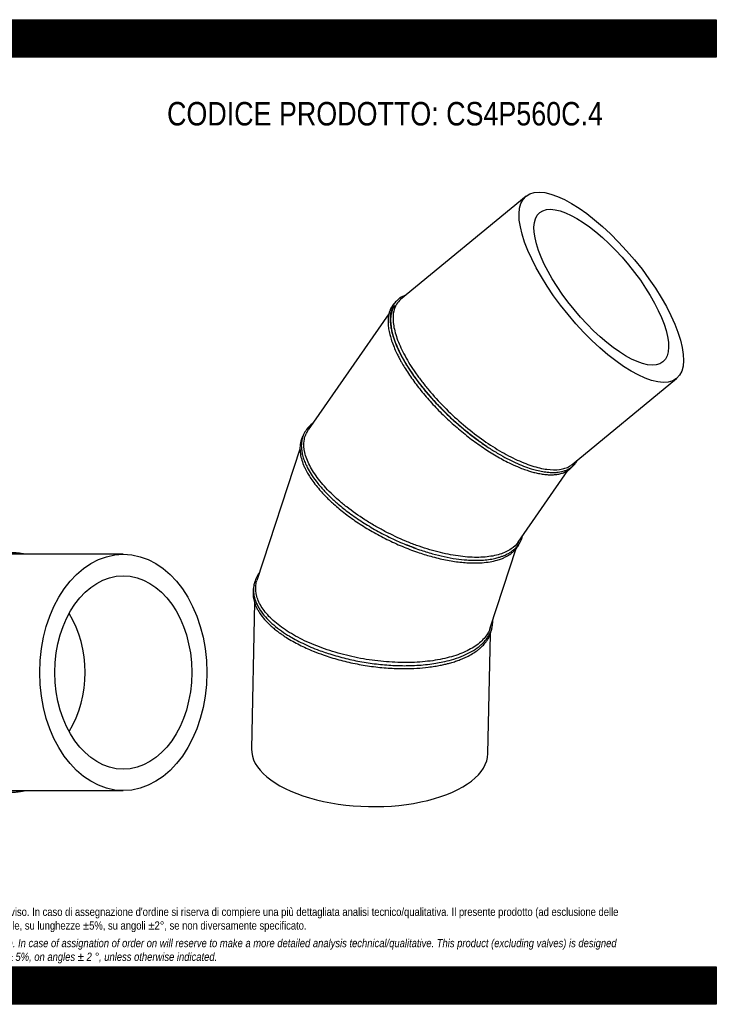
# Model space of a CAD drawing. Header units: millimetres. Extents: x 0 to 3300, y 0 to 2333.
# Tile 3 of 3: x 1650 to 3300, y 0 to 2333. Entities that reach past the tile are written whole.
import ezdxf

# ---------------------------------------------------------------- set-up
doc = ezdxf.new("R2010")
doc.units = ezdxf.units.MM
doc.header["$LTSCALE"] = 11.111111
doc.layers.add('Default', color=7, linetype='Continuous')
doc.layers.add('TUBO_X_GOMITO_45', color=7, linetype='Continuous')

# ---------------------------------------------------------------- blocks, each defined once
blk = doc.blocks.new('SE1')
at = {"layer": 'TUBO_X_GOMITO_45', "color": 7, "linetype": 'Continuous'}
for p, q in [((2849.4, 1915.3), (2552.2, 1670)), ((2524.5, 1636.6), (2333.5, 1361)), ((2958.8, 1279.5), (3205.9, 1483.3)), ((2732.6, 1339.1), (2732.6, 1339.1)), ((2313.9, 1315.5), (2212, 1004.4)), ((2830.8, 1095.4), (2948.3, 1264.9)), ((2560.9, 1091.4), (2560.9, 1091.4)), ((2764.4, 891.9), (2826.1, 1080.2)), ((2206.2, 952.7), (2199.1, 605.4)), ((2759, 594), (2764.8, 877.1)), ((2468.9, 810.6), (2468.9, 810.7))]:
    blk.add_line(p, q, dxfattribs=at)
for major_axis in [(178.2, -216), (-145.9, 176.8)]:
    blk.add_ellipse((3027.6, 1699.3), major_axis=major_axis, ratio=0.364105, dxfattribs=at)
for centre, major_axis, ratio, start_param, end_param in [((2749.7, 1470), (207.8, -191), 0.397048, 3.196446, 4.984915), ((2479, 599.7), (-279.9, 5.7), 0.46865, 0, 3.141593)]:
    blk.add_ellipse(centre, major_axis=major_axis, ratio=ratio, start_param=start_param, end_param=end_param, dxfattribs=at)
for points, knots in [([(2565, 1680.5), (2564, 1680.2), (2561, 1679.2), (2556.4, 1677.1), (2551.9, 1674.5), (2548.4, 1672.1), (2545.3, 1669.5), (2542.1, 1666.4), (2539, 1662.8), (2536.3, 1658.9), (2533.8, 1654.5), (2531.6, 1649.2), (2529.8, 1643.5), (2528.5, 1637.7), (2527.5, 1629.9), (2527.3, 1619.3), (2528.5, 1607.1), (2530.9, 1595.1), (2533.9, 1584), (2537.3, 1573.7), (2541, 1564.1), (2545, 1554.6), (2550.1, 1544), (2558.8, 1527.3), (2572.6, 1504.2), (2593, 1475.2), (2616.4, 1446.1), (2642.4, 1417.5), (2670.4, 1389.9), (2699.9, 1363.9), (2730.3, 1339.9), (2758.6, 1320.2), (2783.3, 1304.9), (2804.3, 1293.3), (2824.2, 1283.5), (2843.3, 1275.4), (2860.1, 1269.6), (2875.2, 1265.3), (2889.2, 1262.3), (2903.3, 1260.5), (2915.5, 1260.1), (2925.3, 1260.9), (2933.2, 1262.2), (2940.1, 1264), (2946.6, 1266.5), (2952, 1269.4), (2955.7, 1271.8), (2958.5, 1274), (2961.3, 1276.5), (2965.2, 1280.6), (2967.4, 1283.7), (2968.8, 1285.9)], [0.4531382, 0.4531382, 0.4531382, 0.4531382, 0.4569407, 0.4644182, 0.4719215, 0.4765759, 0.4810428, 0.4873327, 0.4943692, 0.4996235, 0.5059384, 0.5139175, 0.5213449, 0.5276584, 0.5350306, 0.5483632, 0.5616873, 0.5717839, 0.5825148, 0.5918069, 0.5987473, 0.6068927, 0.6153233, 0.6247124, 0.6467814, 0.6688417, 0.6908955, 0.7129465, 0.7349958, 0.7570453, 0.7790963, 0.8011505, 0.8176031, 0.8323155, 0.847032, 0.8620627, 0.8764082, 0.8869247, 0.8998689, 0.9129819, 0.9260425, 0.9361075, 0.9444407, 0.9525641, 0.9614965, 0.9698012, 0.9755665, 0.9785679, 0.983489, 0.990746, 1, 1, 1, 1]), ([(2539.6, 1663.4), (2539.1, 1662.9), (2537.4, 1661.3), (2534.4, 1658), (2530.9, 1653), (2527.8, 1647), (2525.6, 1641), (2524, 1634.8), (2522.9, 1628), (2522.4, 1619.8), (2522.6, 1611.6), (2523.3, 1604.3), (2524.4, 1597.3), (2526, 1589.5), (2528.9, 1578.3), (2531.6, 1570.5), (2533.6, 1565.2)], [0.8894189, 0.8894189, 0.8894189, 0.8894189, 0.8922856, 0.8985889, 0.9070311, 0.9160118, 0.9244158, 0.930862, 0.9388647, 0.9486148, 0.9578586, 0.9646537, 0.9707663, 0.9776687, 0.9874978, 1, 1, 1, 1]), ([(2552.2, 1670), (2548.5, 1666.9), (2545.3, 1663.3), (2538.7, 1652.8), (2536.2, 1645.3), (2534.4, 1632.4), (2534.2, 1627.8), (2534.5, 1618.2), (2535, 1613.2), (2537.6, 1597.4), (2540.8, 1586), (2547.5, 1568), (2550.1, 1561.9), (2556, 1549.3), (2559.2, 1542.9), (2569.9, 1523.4), (2578.2, 1509.9), (2592.4, 1489.6), (2597.3, 1482.8), (2607.8, 1469.2), (2613.3, 1462.4), (2630.3, 1442.1), (2642.5, 1428.7), (2668.3, 1402.7), (2681.8, 1390), (2709.5, 1366), (2723.8, 1354.6), (2752.6, 1333.5), (2767, 1323.8), (2788.5, 1310.8), (2795.6, 1306.7), (2809.7, 1299), (2816.7, 1295.5), (2837.3, 1285.7), (2850.6, 1280.3), (2869.5, 1274.2), (2875.7, 1272.5), (2887.5, 1269.7), (2893.3, 1268.6), (2909.8, 1266.4), (2919.9, 1266.3), (2933.4, 1268.1), (2937.6, 1269), (2945.5, 1271.5), (2949.1, 1273.1), (2954.7, 1276.4), (2956.8, 1277.9), (2958.8, 1279.5)], [0.4482613, 0.4482613, 0.4482613, 0.4482613, 0.46875, 0.46875, 0.5, 0.5, 0.515625, 0.515625, 0.53125, 0.53125, 0.5625, 0.5625, 0.578125, 0.578125, 0.59375, 0.59375, 0.625, 0.625, 0.640625, 0.640625, 0.65625, 0.65625, 0.6875, 0.6875, 0.71875, 0.71875, 0.75, 0.75, 0.78125, 0.78125, 0.796875, 0.796875, 0.8125, 0.8125, 0.84375, 0.84375, 0.859375, 0.859375, 0.875, 0.875, 0.90625, 0.90625, 0.921875, 0.921875, 0.9375, 0.9375, 0.9482638, 0.9482638, 0.9482638, 0.9482638]), ([(2534, 1649.1), (2531.7, 1643.9), (2530.1, 1638.2), (2528.7, 1627.6), (2528.4, 1623), (2528.7, 1613.4), (2529.2, 1608.4), (2531.8, 1592.6), (2535, 1581.2), (2541.8, 1563.2), (2544.4, 1557), (2550.2, 1544.4), (2553.5, 1538), (2564.1, 1518.5), (2572.5, 1505), (2586.7, 1484.7), (2591.6, 1477.9), (2602.1, 1464.3), (2607.6, 1457.5), (2624.6, 1437.2), (2636.9, 1423.8), (2656.2, 1404.2), (2662.8, 1397.8), (2676.3, 1385.2), (2683.1, 1379.1), (2704, 1361.1), (2718.2, 1349.7), (2732.6, 1339.1)], [0.4540411, 0.4540411, 0.4540411, 0.4540411, 0.5, 0.5, 0.53125, 0.53125, 0.5625, 0.5625, 0.625, 0.625, 0.65625, 0.65625, 0.6875, 0.6875, 0.75, 0.75, 0.78125, 0.78125, 0.8125, 0.8125, 0.875, 0.875, 0.90625, 0.90625, 0.9375, 0.9375, 1, 1, 1, 1]), ([(2533.6, 1565.2), (2535.7, 1559.7), (2538.9, 1551.7), (2544.9, 1539.1), (2549.7, 1529.8), (2555, 1520.2), (2564.5, 1504), (2580.3, 1480.3), (2602.9, 1450.8), (2628.4, 1421.6), (2656.2, 1393.2), (2685.6, 1366.3), (2716.3, 1341.4), (2747.5, 1318.8), (2778.7, 1299.1), (2805.9, 1284.4), (2827, 1274.8), (2842.2, 1268.7), (2854.2, 1264.5), (2865.4, 1261.2), (2876.4, 1258.5), (2887.8, 1256.4), (2899.1, 1255.1), (2909.7, 1254.8), (2919.7, 1255.3), (2927.7, 1256.7), (2933.7, 1258.3), (2938.3, 1259.8), (2943.2, 1261.9), (2948.5, 1264.9), (2953.5, 1268.5), (2957.6, 1272.3), (2959.8, 1274.9), (2960.7, 1276)], [0, 0, 0, 0, 0.0125424, 0.0223877, 0.0292907, 0.035421, 0.0448745, 0.0672192, 0.0895645, 0.1119056, 0.1342447, 0.1565833, 0.1789229, 0.2012656, 0.2236126, 0.2459679, 0.2609877, 0.2712238, 0.2815011, 0.2899, 0.2987187, 0.309625, 0.3202465, 0.3305473, 0.3409395, 0.3519043, 0.357661, 0.3627082, 0.3694787, 0.3772924, 0.3856988, 0.3933535, 0.3990026, 0.3990026, 0.3990026, 0.3990026]), ([(2344.2, 1376.5), (2344, 1376.4), (2338.3, 1372.2), (2330, 1364), (2322.6, 1351.4), (2318.8, 1340.4), (2317, 1329.2), (2317, 1318.1), (2318.6, 1306.6), (2321.4, 1295.4), (2325.6, 1283.8), (2331.6, 1271), (2340.1, 1256.2), (2350.4, 1241.6), (2359.8, 1230), (2367, 1221.6), (2374.3, 1213.8), (2385.3, 1202.5), (2402.5, 1186.6), (2427.4, 1166.4), (2457.4, 1145.3), (2490.5, 1125), (2525.2, 1106.7), (2560.9, 1090.5), (2595.3, 1077.5), (2627, 1067.7), (2656, 1060.5), (2683.3, 1055.5), (2706.1, 1053), (2725, 1052.1), (2741.1, 1052.2), (2756.9, 1053.4), (2771, 1055.6), (2782.2, 1058.3), (2790.6, 1060.9), (2796.9, 1063.4), (2802.5, 1065.9), (2808.2, 1068.8), (2814.4, 1072.7), (2820.7, 1077.5), (2825.9, 1082.5), (2829.9, 1087.1), (2833.1, 1091.7), (2836, 1096.4), (2838.2, 1101.3), (2839.9, 1105.9), (2840.7, 1108.7), (2841.1, 1110.2)], [0.3456825, 0.3456825, 0.3456825, 0.3456825, 0.3464972, 0.3690354, 0.3851561, 0.398125, 0.4102375, 0.4238828, 0.4346938, 0.4464826, 0.4579484, 0.4689637, 0.4837848, 0.4998633, 0.5097596, 0.5162886, 0.5230636, 0.5315091, 0.5477876, 0.5679713, 0.5899887, 0.612002, 0.6340139, 0.656026, 0.6780405, 0.6968362, 0.7144944, 0.7327322, 0.7499561, 0.7608665, 0.7732109, 0.7860637, 0.7986472, 0.8092946, 0.8166795, 0.8234553, 0.8289815, 0.8349663, 0.8430886, 0.8523366, 0.861151, 0.867693, 0.8733445, 0.8808448, 0.8874739, 0.8924282, 0.8978631, 0.8978631, 0.8978631, 0.8978631]), ([(2830.8, 1095.4), (2826.5, 1089.2), (2820.9, 1083.7), (2810.3, 1076.4), (2806.2, 1074.1), (2797.1, 1069.8), (2792.3, 1068), (2776.7, 1063.2), (2765, 1061), (2739.4, 1058.9), (2725.6, 1058.9), (2696.2, 1061.1), (2680.7, 1063.3), (2648.6, 1069.7), (2632.1, 1074), (2607, 1081.8), (2598.6, 1084.6), (2581.7, 1090.7), (2573.3, 1094), (2548, 1104.5), (2531.2, 1112.3), (2506.8, 1125.1), (2498.8, 1129.5), (2482.9, 1138.7), (2475.2, 1143.4), (2452.4, 1158), (2438, 1168.2), (2417.9, 1184), (2411.4, 1189.4), (2399, 1200.2), (2393.1, 1205.7), (2376.3, 1222.2), (2366.4, 1233.3), (2353.7, 1249.9), (2349.8, 1255.4), (2342.7, 1266.2), (2339.6, 1271.6), (2331.4, 1287.6), (2327.5, 1297.9), (2323.1, 1317.5), (2322.6, 1326.8), (2324.3, 1339.7), (2325.3, 1343.8), (2328.1, 1351.6), (2329.9, 1355.4), (2332.6, 1359.6), (2333, 1360.3), (2333.5, 1361)], [0.0343523, 0.0343523, 0.0343523, 0.0343523, 0.0625, 0.0625, 0.078125, 0.078125, 0.09375, 0.09375, 0.125, 0.125, 0.15625, 0.15625, 0.1875, 0.1875, 0.21875, 0.21875, 0.234375, 0.234375, 0.25, 0.25, 0.28125, 0.28125, 0.296875, 0.296875, 0.3125, 0.3125, 0.34375, 0.34375, 0.359375, 0.359375, 0.375, 0.375, 0.40625, 0.40625, 0.421875, 0.421875, 0.4375, 0.4375, 0.46875, 0.46875, 0.5, 0.5, 0.515625, 0.515625, 0.53125, 0.53125, 0.5343532, 0.5343532, 0.5343532, 0.5343532]), ([(2322, 1349.2), (2321.7, 1348.6), (2320, 1345.5), (2317.3, 1339.5), (2315.1, 1331.1), (2314, 1323.3), (2313.8, 1315.8), (2314.4, 1306), (2316.8, 1293.4), (2321.2, 1280.5), (2325.6, 1270.7), (2329.2, 1263.5), (2333.5, 1255.7), (2340.3, 1244.9), (2345.5, 1237.8), (2349.2, 1232.9)], [0.8784162, 0.8784162, 0.8784162, 0.8784162, 0.8805995, 0.8910809, 0.9016444, 0.9107555, 0.918086, 0.926671, 0.942051, 0.9572728, 0.9648476, 0.9709056, 0.9778106, 0.9875851, 1, 1, 1, 1]), ([(2349.2, 1232.9), (2353.1, 1228), (2358.9, 1220.8), (2368.8, 1209.8), (2376.5, 1201.8), (2384.5, 1194), (2398.6, 1181), (2420.9, 1162.5), (2451.7, 1140.5), (2484.9, 1120), (2519.8, 1101.4), (2555.7, 1084.9), (2590.6, 1071.6), (2619.2, 1062.7), (2641.5, 1056.9), (2658.9, 1053), (2676.1, 1050), (2692.8, 1047.7), (2709, 1046.3), (2726.8, 1045.6), (2745.5, 1046.2), (2764.2, 1048.4), (2779.4, 1051.9), (2790.6, 1055.6), (2798.8, 1059.2), (2805.2, 1062.6), (2810.6, 1066), (2815.6, 1069.6), (2820.5, 1073.9), (2825.4, 1079), (2829.4, 1084.4), (2832.3, 1089.3), (2833.9, 1092.6), (2834.7, 1094.3), (2834.9, 1094.7)], [0, 0, 0, 0, 0.0124536, 0.0222481, 0.0291586, 0.0352371, 0.0439743, 0.0661423, 0.0883124, 0.1104782, 0.1326425, 0.154807, 0.1769734, 0.1964656, 0.207556, 0.2186485, 0.2297479, 0.2410797, 0.2521752, 0.2633894, 0.2793682, 0.2950254, 0.3098649, 0.3206011, 0.3285114, 0.3365229, 0.3429898, 0.3488461, 0.3565268, 0.3649573, 0.3733568, 0.3800754, 0.3848145, 0.3865194, 0.3865194, 0.3865194, 0.3865194]), ([(2218.2, 1023.4), (2217.1, 1022), (2214.7, 1018.4), (2211.4, 1012.8), (2208.6, 1006.7), (2206.7, 1001.3), (2205.4, 996.3), (2204.3, 990.8), (2203.8, 984.6), (2203.8, 978.4), (2204.4, 972.4), (2205.5, 965.9), (2207.7, 958.1), (2210.8, 949.9), (2215, 941.7), (2221.3, 931.2), (2231.4, 918.1), (2246.8, 902.7), (2264.6, 888.3), (2282.1, 876.4), (2299, 866.4), (2315.8, 857.5), (2334.5, 848.8), (2357.4, 839.4), (2386.3, 829.3), (2421.9, 819.3), (2460.6, 811.1), (2499.8, 805.5), (2538.1, 802.6), (2570, 802.3), (2595.8, 803.5), (2616.2, 805.4), (2635, 808), (2653.9, 811.6), (2674.4, 816.7), (2696, 824), (2716.4, 833.4), (2731.7, 842.8), (2742.3, 851.3), (2749.7, 858.4), (2755.8, 865.6), (2760.3, 872.3), (2763.3, 877.9), (2765.5, 882.8), (2767.5, 888.2), (2769.1, 894.3), (2770.2, 900.9), (2770.4, 906.1), (2770.4, 909.1), (2770.4, 909.9)], [0.3350126, 0.3350126, 0.3350126, 0.3350126, 0.340625, 0.3487194, 0.3563209, 0.3628597, 0.3679318, 0.3739599, 0.3821454, 0.3890978, 0.3947661, 0.4022762, 0.4107309, 0.4207551, 0.4292912, 0.4378073, 0.4557244, 0.4734771, 0.4913415, 0.5074519, 0.5182723, 0.5309327, 0.5442664, 0.5569451, 0.5758759, 0.5980483, 0.6202185, 0.6423886, 0.6645605, 0.685549, 0.6982339, 0.7111898, 0.7237374, 0.734901, 0.7495537, 0.7679525, 0.7857527, 0.8040025, 0.8151231, 0.8242908, 0.8342668, 0.8441822, 0.8502251, 0.8552777, 0.8619935, 0.8696224, 0.8770462, 0.8845586, 0.8872675, 0.8872675, 0.8872675, 0.8872675]), ([(2764.4, 891.9), (2762.9, 887.2), (2760.8, 882.7), (2753.5, 870.5), (2747, 863.1), (2734.9, 852.9), (2730.5, 849.7), (2720.8, 843.5), (2715.6, 840.6), (2698.9, 832.4), (2686.4, 827.7), (2658.9, 819.8), (2644, 816.6), (2612.4, 812.1), (2595.8, 810.7), (2561.2, 809.6), (2543.4, 810), (2516.4, 811.8), (2507.3, 812.7), (2489.1, 814.7), (2480, 816), (2452.7, 820.4), (2434.7, 824.2), (2408.3, 831), (2399.6, 833.5), (2382.5, 838.8), (2374.1, 841.6), (2349.5, 850.5), (2333.9, 857.2), (2312.1, 868), (2305.1, 871.7), (2291.7, 879.4), (2285.3, 883.3), (2267.1, 895.5), (2256.3, 904.1), (2242.5, 917.2), (2238.3, 921.6), (2230.6, 930.6), (2227.2, 935.1), (2218.2, 948.7), (2214, 957.8), (2209, 975.8), (2208.3, 984.7), (2210, 997.1), (2210.8, 1000.8), (2212, 1004.4)], [0.0137194, 0.0137194, 0.0137194, 0.0137194, 0.03125, 0.03125, 0.0625, 0.0625, 0.078125, 0.078125, 0.09375, 0.09375, 0.125, 0.125, 0.15625, 0.15625, 0.1875, 0.1875, 0.21875, 0.21875, 0.234375, 0.234375, 0.25, 0.25, 0.28125, 0.28125, 0.296875, 0.296875, 0.3125, 0.3125, 0.34375, 0.34375, 0.359375, 0.359375, 0.375, 0.375, 0.40625, 0.40625, 0.421875, 0.421875, 0.4375, 0.4375, 0.46875, 0.46875, 0.5, 0.5, 0.5137264, 0.5137264, 0.5137264, 0.5137264]), ([(2205.1, 992.8), (2204.3, 989.5), (2203.2, 984.6), (2202.6, 976.9), (2202.7, 971), (2203.2, 965.1), (2204.4, 958.7), (2206.1, 952.4), (2208.3, 946.4), (2211.1, 940.1), (2215.2, 932.1), (2222.2, 921.4), (2232.4, 909), (2243.7, 897.8), (2253.8, 889.2), (2262.3, 882.5), (2271.6, 875.8), (2282.8, 868.4), (2296.5, 860.2), (2312.2, 851.9), (2328.4, 844.1), (2347.1, 836.1), (2372.6, 826.5), (2405.6, 816.2), (2444.1, 807.1), (2483.4, 800.4), (2522.8, 796.4), (2558.8, 795.2), (2590.4, 796.2), (2614.2, 798.3), (2632.4, 800.9), (2645.6, 803.2), (2656.4, 805.6), (2666.6, 808.1), (2677.1, 811.1), (2688, 814.8), (2698.8, 819), (2710.5, 824.2), (2722.5, 830.8), (2732.8, 837.6), (2740.4, 843.8), (2745.8, 848.8), (2750.2, 853.5), (2754.2, 858.3), (2758.3, 864), (2762.2, 870.8), (2765.1, 877.6), (2767, 883.6), (2768.1, 888.6), (2768.6, 891.5), (2768.8, 893)], [0, 0, 0, 0, 0.0106781, 0.0190003, 0.0247906, 0.0310553, 0.038646, 0.0459866, 0.0518234, 0.0587491, 0.0669022, 0.0780498, 0.094745, 0.1088015, 0.1169354, 0.1255124, 0.1330659, 0.1417602, 0.1536274, 0.1652192, 0.1763884, 0.1875552, 0.2025604, 0.2248783, 0.2471927, 0.2695062, 0.2918209, 0.3141387, 0.3317359, 0.3484197, 0.3585798, 0.3672164, 0.3749826, 0.381129, 0.3892735, 0.3983352, 0.4068763, 0.4161316, 0.4292013, 0.4416306, 0.4493321, 0.4570889, 0.4631011, 0.4687285, 0.4765062, 0.485464, 0.4942238, 0.5013926, 0.5066269, 0.5116235, 0.5116235, 0.5116235, 0.5116235])]:
    blk.add_open_spline(points, degree=3, knots=knots, dxfattribs=at)
for points in [[(2732.6, 1339.1), (2740.5, 1333.3), (2748.5, 1327.8), (2756.4, 1322.5)], [(2968.8, 1285.9), (2969.6, 1287.1), (2970.2, 1288.2), (2970.8, 1289.4)], [(2560.9, 1091.4), (2570.2, 1087.6), (2579.5, 1084), (2588.8, 1080.7)]]:
    blk.add_open_spline(points, degree=3, dxfattribs=at)
blk = doc.blocks.new('SE2')
at = {"layer": 'TUBO_X_GOMITO_45', "color": 7, "linetype": 'Continuous'}
for p, q in [((1410.1, 1066.4), (1370.7, 1066.4)), ((1581.7, 1066.4), (1459, 1066.4)), ((1895.4, 1066.4), (1627.5, 1066.4)), ((1370.7, 506.4), (1410.3, 506.4)), ((1459, 506.4), (1581.9, 506.4)), ((1627.5, 506.4), (1895.4, 506.4))]:
    blk.add_line(p, q, dxfattribs=at)
for centre, radius, start, end in [((1368.6, 786.4), 284, 99.682, 266.1327), ((1369.6, 786.4), 284, 81.2247, 278.7761), ((1370.7, 786.4), 280, 89.9989, 270.0015), ((1368.6, 786.4), 284, 80.7616, 81.0617), ((1368.6, 786.4), 284, 273.7233, 279.2464)]:
    blk.add_arc(centre, radius, start, end, dxfattribs=at)
for major_axis in [(0, 280), (0, 229.2)]:
    blk.add_ellipse((1895.4, 786.4), major_axis=major_axis, ratio=0.707107, dxfattribs=at)
blk.add_ellipse((1621.8, 786.4), major_axis=(0, 229.2), ratio=0.800199, start_param=4.055374, end_param=5.369404, dxfattribs=at)
blk.add_ellipse((1621.8, 786.4), major_axis=(0, 229.2), ratio=0.800199, start_param=4.055374, end_param=5.369404, dxfattribs=at)
for points, knots in [([(1498, 1066.4), (1497, 1066.6), (1490.6, 1067.7), (1478.5, 1069.4), (1462, 1070.4), (1445, 1070.4), (1427.1, 1069.2), (1408.4, 1066.4), (1389.7, 1062.2), (1372.3, 1056.8), (1356.1, 1050.5), (1342.5, 1044.2), (1332.4, 1038.8), (1325.9, 1035.1), (1321, 1032.1), (1315.2, 1028.4), (1307.9, 1023.4), (1299.8, 1017.5), (1291.9, 1011.2), (1282.3, 1002.9), (1268.2, 989.4), (1250.7, 969.4), (1232.9, 944), (1219.7, 919.9), (1210.2, 898.3), (1203.8, 880.4), (1199.6, 866.2), (1196.9, 855.5), (1195.1, 847.2), (1193.2, 837.2), (1191.4, 825.2), (1189.7, 809.6), (1189.3, 799.8), (1189.1, 793.4)], [0.7271706, 0.7271706, 0.7271706, 0.7271706, 0.728996, 0.7390419, 0.7491765, 0.7588648, 0.7697826, 0.7815259, 0.7930505, 0.8042464, 0.8142462, 0.8242484, 0.8309101, 0.8347114, 0.8375271, 0.8411722, 0.8469385, 0.8529811, 0.8588976, 0.8647055, 0.8752463, 0.8930011, 0.9107197, 0.9284365, 0.9398181, 0.9508912, 0.9604583, 0.9649222, 0.9693201, 0.9748519, 0.9817405, 0.9901987, 1, 1, 1, 1]), ([(1501.2, 1066.4), (1499.4, 1066.7), (1491.9, 1068), (1479, 1069.6), (1463.1, 1070.5), (1450.1, 1070.4), (1439.8, 1069.8), (1431.6, 1069.1), (1423.8, 1068.2), (1417.2, 1067.2), (1411.6, 1066.2), (1405.9, 1065.1), (1396, 1062.9), (1380.5, 1058.6), (1360.7, 1051.3), (1340.8, 1042), (1322.5, 1031.4), (1305.4, 1019.6), (1288.9, 1006.3), (1273.1, 991.2), (1258.5, 975), (1245.2, 957.5), (1235.2, 942), (1228, 929.2), (1223.6, 920.9), (1220.4, 914.3), (1217.8, 908.5), (1214.1, 899.9), (1207.9, 884.1), (1201.1, 861.6), (1195.7, 835.4), (1192.6, 809.5), (1191.8, 784.8), (1192.8, 761.3), (1195.5, 738.9), (1199.9, 716.5), (1205.8, 695.4), (1211.8, 678.4), (1217, 665.9), (1221.5, 656.2), (1226.6, 645.9), (1233.9, 632.9), (1244, 617.1), (1256.1, 600.8), (1268.2, 587), (1279.1, 575.8), (1289.8, 565.9), (1300.8, 556.9), (1310.6, 549.6), (1318.5, 544.3), (1325.1, 540), (1332.6, 535.6), (1341.8, 530.6), (1352.9, 525.1), (1365.5, 519.7), (1379.2, 514.8), (1392.5, 510.8), (1403.8, 508.1), (1412.6, 506.4), (1420.2, 505.1), (1428.5, 504), (1439.3, 502.9), (1453, 502.3), (1469.1, 502.5), (1485.4, 503.9), (1496.1, 505.5), (1501.2, 506.4)], [0.2271017, 0.2271017, 0.2271017, 0.2271017, 0.230496, 0.240717, 0.2505845, 0.2593499, 0.2642505, 0.2692384, 0.2742454, 0.2784483, 0.2813034, 0.284454, 0.2888744, 0.2997041, 0.3132607, 0.3266434, 0.3390356, 0.3506386, 0.3634045, 0.3763089, 0.3887537, 0.401233, 0.4141314, 0.4204922, 0.4262217, 0.4301799, 0.4330082, 0.4368873, 0.4462266, 0.4616639, 0.4764547, 0.4911574, 0.5052983, 0.5179009, 0.5305038, 0.543107, 0.5561954, 0.5674003, 0.5735944, 0.5790345, 0.5855501, 0.5932349, 0.6045583, 0.6176179, 0.6281826, 0.6364225, 0.6447859, 0.6536328, 0.6614639, 0.6662707, 0.6703917, 0.6754957, 0.6816051, 0.6890919, 0.6975497, 0.7062211, 0.7152134, 0.7223584, 0.7271419, 0.7314098, 0.736295, 0.7423355, 0.750948, 0.7611425, 0.7713789, 0.7806665, 0.7806665, 0.7806665, 0.7806665]), ([(1459, 506.4), (1442, 506.4), (1425, 508.2), (1400, 513.5), (1391.7, 515.7), (1375.4, 521), (1367.4, 524.1), (1343.8, 534.5), (1328.7, 543.1), (1307.4, 558.3), (1300.5, 563.8), (1287.3, 575.4), (1280.9, 581.5), (1262.8, 600.9), (1251.9, 615.1), (1237.6, 638), (1233.2, 645.9), (1225.1, 662.1), (1221.4, 670.4), (1211.5, 695.8), (1206.5, 713.5), (1199.8, 749.6), (1198.1, 768), (1198.1, 795.6), (1198.5, 804.8), (1200.2, 823.1), (1201.5, 832.2), (1206.5, 859.3), (1211.5, 877), (1221.4, 902.4), (1225.1, 910.7), (1233.2, 926.9), (1237.6, 934.8), (1251.9, 957.7), (1262.8, 971.9), (1281, 991.3), (1287.3, 997.4), (1300.5, 1009), (1307.4, 1014.5), (1328.7, 1029.6), (1343.8, 1038.3), (1375.3, 1052.2), (1391.6, 1057.5), (1425, 1064.6), (1442, 1066.4), (1459, 1066.4), (1459, 1066.4), (1459, 1066.4)], [0.2500026, 0.2500026, 0.2500026, 0.2500026, 0.28125, 0.28125, 0.296875, 0.296875, 0.3125, 0.3125, 0.34375, 0.34375, 0.359375, 0.359375, 0.375, 0.375, 0.40625, 0.40625, 0.421875, 0.421875, 0.4375, 0.4375, 0.46875, 0.46875, 0.5, 0.5, 0.515625, 0.515625, 0.53125, 0.53125, 0.5625, 0.5625, 0.578125, 0.578125, 0.59375, 0.59375, 0.625, 0.625, 0.640625, 0.640625, 0.65625, 0.65625, 0.6875, 0.6875, 0.71875, 0.71875, 0.75, 0.75, 0.7500022, 0.7500022, 0.7500022, 0.7500022]), ([(1622.9, 1070.4), (1620.3, 1070.4), (1615.7, 1070.4), (1608.9, 1070.1), (1601.3, 1069.5), (1592.1, 1068.4), (1582.1, 1066.6), (1572.7, 1064.3), (1565.3, 1062.2), (1559.5, 1060.3), (1554.7, 1058.6), (1547.6, 1055.9), (1535.9, 1050.7), (1520.5, 1042.4), (1506, 1032.8), (1494.9, 1024.1), (1487, 1017.3), (1480.7, 1011.5), (1475.4, 1006.3), (1469.9, 1000.5), (1463.4, 993.3), (1456.2, 984.4), (1449.2, 975), (1442.4, 965.1), (1434.4, 952.1), (1425.5, 935.6), (1416.8, 916.4), (1409.7, 897.5), (1404.3, 879.9), (1400.8, 865.8), (1398.5, 855.3), (1397, 847), (1395.4, 837), (1393.8, 825.1), (1392.4, 809.6), (1392, 799.8), (1391.8, 793.3)], [0.7517605, 0.7517605, 0.7517605, 0.7517605, 0.7571953, 0.761474, 0.7659516, 0.7730622, 0.7809732, 0.7871181, 0.7929936, 0.7969382, 0.7996989, 0.8034716, 0.8125224, 0.8256399, 0.8388107, 0.8468456, 0.8531902, 0.8588812, 0.863225, 0.8674495, 0.8739737, 0.8813709, 0.8886236, 0.8957141, 0.9031604, 0.916119, 0.9290753, 0.9401363, 0.9511758, 0.9605559, 0.9650044, 0.9693967, 0.9749166, 0.9817954, 0.9902286, 1, 1, 1, 1]), ([(1662.7, 1066.4), (1660.2, 1066.9), (1655.2, 1067.9), (1647.3, 1069.1), (1638.6, 1069.9), (1629.1, 1070.4), (1619.4, 1070.4), (1610.1, 1069.9), (1600.6, 1068.9), (1590.4, 1067.3), (1579.7, 1064.9), (1570.4, 1062.3), (1563, 1059.9), (1557.4, 1057.8), (1551.6, 1055.5), (1545, 1052.6), (1537.7, 1049), (1530.5, 1045.1), (1523.8, 1041.2), (1518.1, 1037.6), (1513.5, 1034.4), (1509.2, 1031.3), (1504.3, 1027.7), (1498.7, 1023.2), (1489.5, 1015.3), (1477.4, 1003.7), (1465.9, 990.5), (1457.4, 979.6), (1451.6, 971.5), (1446.6, 963.9), (1442.4, 957.1), (1438.5, 950.4), (1433.4, 941.2), (1427.2, 928.7), (1420.5, 913.3), (1413, 893.1), (1405.7, 867.8), (1399.8, 837.1), (1396.7, 805.6), (1396.4, 773.8), (1398.9, 742.2), (1404.3, 711.3), (1411.5, 684.3), (1419.9, 660.8), (1428.4, 641.1), (1436.7, 625.3), (1443.4, 613.9), (1448.5, 606), (1453.8, 598.1), (1461.1, 588.3), (1470.4, 576.9), (1481.7, 564.9), (1492.5, 554.8), (1501.7, 547.1), (1508.7, 541.8), (1514.6, 537.6), (1520.7, 533.6), (1528.5, 528.8), (1538.1, 523.5), (1548.6, 518.6), (1558.3, 514.6), (1567.4, 511.4), (1576.5, 508.7), (1586.1, 506.4), (1595.5, 504.7), (1604.2, 503.5), (1614, 502.6), (1625.9, 502.2), (1638.1, 502.8), (1647.8, 503.8), (1654.2, 504.7), (1658.8, 505.6), (1661.6, 506.1), (1662.8, 506.4)], [0.3478575, 0.3478575, 0.3478575, 0.3478575, 0.3530706, 0.3585289, 0.3644188, 0.3715188, 0.378495, 0.3847351, 0.3910717, 0.3983889, 0.406244, 0.4138502, 0.4184966, 0.4222139, 0.4261993, 0.4311897, 0.4369709, 0.4424725, 0.4477006, 0.4524359, 0.4558995, 0.4588711, 0.4628481, 0.4677079, 0.4728435, 0.4863841, 0.4995457, 0.5057393, 0.5118895, 0.5177013, 0.5223155, 0.5264105, 0.5315598, 0.5410201, 0.5511582, 0.5609312, 0.5783811, 0.5961068, 0.6138307, 0.631554, 0.6492778, 0.667003, 0.6844837, 0.6970196, 0.7100742, 0.7220613, 0.7286741, 0.7337953, 0.7391312, 0.7460106, 0.7563117, 0.7664224, 0.7771182, 0.7845472, 0.7897041, 0.7942833, 0.7986941, 0.8043186, 0.8125128, 0.8205836, 0.8278611, 0.8340138, 0.8403509, 0.8474355, 0.854461, 0.8602917, 0.8659677, 0.8749058, 0.8852974, 0.8914761, 0.8954448, 0.8986905, 0.9013368, 0.9013368, 0.9013368, 0.9013368]), ([(1627.5, 1066.4), (1612.9, 1066.4), (1598.3, 1064.6), (1576.9, 1059.3), (1569.8, 1057.1), (1555.8, 1051.8), (1548.9, 1048.7), (1528.6, 1038.3), (1515.6, 1029.7), (1497.3, 1014.5), (1491.4, 1009), (1480.1, 997.4), (1474.6, 991.3), (1459.1, 971.9), (1449.7, 957.7), (1437.4, 934.8), (1433.6, 926.9), (1426.6, 910.7), (1423.5, 902.4), (1415, 877), (1410.7, 859.3), (1404.9, 823.2), (1403.5, 804.8), (1403.5, 777.2), (1403.8, 768), (1405.3, 749.7), (1406.4, 740.6), (1410.7, 713.5), (1415, 695.8), (1423.5, 670.4), (1426.6, 662.1), (1433.6, 645.9), (1437.4, 638), (1449.7, 615.2), (1459, 600.9), (1474.6, 581.5), (1480.1, 575.4), (1491.4, 563.8), (1497.3, 558.3), (1515.6, 543.2), (1528.6, 534.5), (1555.6, 520.6), (1569.7, 515.3), (1598.3, 508.2), (1612.9, 506.4), (1627.5, 506.4), (1627.5, 506.4), (1627.5, 506.4)], [0.2500056, 0.2500056, 0.2500056, 0.2500056, 0.28125, 0.28125, 0.296875, 0.296875, 0.3125, 0.3125, 0.34375, 0.34375, 0.359375, 0.359375, 0.375, 0.375, 0.40625, 0.40625, 0.421875, 0.421875, 0.4375, 0.4375, 0.46875, 0.46875, 0.5, 0.5, 0.515625, 0.515625, 0.53125, 0.53125, 0.5625, 0.5625, 0.578125, 0.578125, 0.59375, 0.59375, 0.625, 0.625, 0.640625, 0.640625, 0.65625, 0.65625, 0.6875, 0.6875, 0.71875, 0.71875, 0.75, 0.75, 0.7500114, 0.7500114, 0.7500114, 0.7500114]), ([(1189.1, 793.4), (1189, 786.7), (1189, 776.7), (1190, 760.9), (1191.3, 749), (1193, 736.7), (1195.8, 721.6), (1200.9, 701), (1209, 677), (1220.6, 650.8), (1235.5, 624.6), (1253.7, 599.6), (1270.3, 581.3), (1283.8, 568.5), (1293.7, 560.1), (1303.8, 552.3), (1313.5, 545.5), (1323.9, 538.8), (1336.2, 531.8), (1351.6, 524.2), (1369.3, 517), (1388.7, 510.8), (1407.2, 506.6), (1422, 504.4), (1432.4, 503.3), (1440.3, 502.7), (1447.6, 502.4), (1452.3, 502.4), (1454.7, 502.4)], [0, 0, 0, 0, 0.010081, 0.0186408, 0.0253951, 0.0305511, 0.039269, 0.0513524, 0.0661116, 0.0821265, 0.0998435, 0.1175626, 0.1352838, 0.1426451, 0.1501569, 0.1580835, 0.1651047, 0.1710581, 0.1798806, 0.1902869, 0.2016368, 0.2141145, 0.2268942, 0.2356463, 0.2412602, 0.2457236, 0.2500731, 0.254329, 0.254329, 0.254329, 0.254329]), ([(1391.8, 793.3), (1391.8, 786.8), (1391.7, 776.7), (1392.6, 761), (1393.7, 749.2), (1395.2, 736.9), (1397.5, 722), (1401.9, 701.6), (1408.4, 678.9), (1416.7, 656.5), (1425.9, 636.3), (1436.1, 617.6), (1447.5, 599.9), (1458.9, 584.8), (1468.8, 573.4), (1476.2, 565.7), (1481.7, 560.3), (1487, 555.4), (1492.9, 550.3), (1500, 544.6), (1508.5, 538.4), (1518.2, 532), (1528.9, 525.8), (1539, 520.7), (1547.6, 516.9), (1554.3, 514.3), (1561, 511.9), (1569.2, 509.4), (1578.9, 506.9), (1589, 504.9), (1598.5, 503.6), (1607, 502.8), (1614.5, 502.4), (1619.5, 502.4), (1622, 502.4), (1622.5, 502.4)], [0, 0, 0, 0, 0.0100504, 0.018585, 0.0253327, 0.0304783, 0.0390859, 0.0510185, 0.0657322, 0.0796247, 0.0922444, 0.1048668, 0.1174917, 0.13034, 0.1397668, 0.1456621, 0.1504109, 0.1545173, 0.1595407, 0.1654818, 0.1722117, 0.1802241, 0.1884169, 0.1971282, 0.2030255, 0.2074985, 0.2119004, 0.2176329, 0.2251579, 0.2326752, 0.2389685, 0.2451609, 0.2504975, 0.2547213, 0.2557149, 0.2557149, 0.2557149, 0.2557149])]:
    blk.add_open_spline(points, degree=3, knots=knots, dxfattribs=at)

msp = doc.modelspace()

# ---------------------------------------------------------------- hatches: boundary and pattern name
at = {"layer": 'Default', "linetype": 'Continuous'}
h = msp.add_hatch(dxfattribs=at)
h.set_pattern_fill('LINE', scale=0.629921, angle=45, style=0)
h.paths.add_polyline_path([(3300, 2244.4), (3300, 2333.3), (0, 2333.3), (0, 2244.4)])
for points in [[(3300, 2244.4), (3300, 2333.3), (0, 2333.3), (0, 2244.4)], [(3300, 0), (3300, 88.9), (0, 88.9), (0, 0)]]:
    msp.add_hatch(color=7, dxfattribs=at).paths.add_polyline_path(points)
h = msp.add_hatch(dxfattribs=at)
h.set_pattern_fill('LINE', scale=0.629921, angle=45, style=0)
h.paths.add_polyline_path([(3300, 0), (3300, 88.9), (0, 88.9), (0, 0)])

# ---------------------------------------------------------------- linework, layer by layer
at = {"layer": 'Default', "color": 7, "linetype": 'Continuous'}
for p, q in [((0, 2333.3), (3300, 2333.3)), ((3300, 2333.3), (3300, 2244.4)), ((3300, 2244.4), (0, 2244.4)), ((0, 88.9), (3300, 88.9)), ((3300, 88.9), (3300, 0)), ((3300, 0), (0, 0))]:
    msp.add_line(p, q, dxfattribs=at)

# ---------------------------------------------------------------- block references
at = {"layer": 'Default'}
for name in ['SE1', 'SE2']:
    msp.add_blockref(name, (0, 0), dxfattribs=at)

# ---------------------------------------------------------------- texts
at = {"layer": 'Default', "attachment_point": 1}
for s, insert, char_height, width in [('{\\fArial Narrow|b0||i0||c0|p34;\\C7;\\H55.55555556;\\W1.;CODICE PRODOTTO: CS4P560C.4}', (1999, 2138.3), 55.556, 1035.505), ("{\\fArial Narrow|b0||i0||c0|p34;\\C7;\\H19.44444444;\\W1.;PLASTITALIA si riserva il diritto di revisionare la presente specifica, mantenendo la conformità alle prescrizioni del prodotto, senza alcun preavviso. In caso di assegnazione d'ordine si riserva di compiere una più dettagliata analisi tecnico/qualitativa. Il presente prodotto (ad esclusione delle \\P}{\\fArial Narrow|b0||i0||c0|p34;\\C7;\\H19.44444444;\\W1.;valvole) è progettato per applicazioni non previste dalla direttiva 2014/68/EU. Tolleranza su diametri e spessori come da normative se applicabile, su lunghezze ±5%, su angoli ±2°, se non diversamente specificato.\\P}{\\fArial Narrow|b0||i0||c0|p34;\\C7;\\H5.555555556;\\W1.;   \\P}{\\fArial Narrow|b0||i1||c0|p34;\\C7;\\H19.44444444;\\W1.;PLASTITALIA on reserves the right to revise this specification, maintaining the conformity to the requirements of the product, without any notice. In case of assignation of order on will reserve to make a more detailed analysis technical/qualitative. This product (excluding valves) is designed \\P}{\\fArial Narrow|b0||i1||c0|p34;\\C7;\\H19.44444444;\\W1.;for applications not covered by Directive 2014/68 / EU. The tolerance on diameters and thicknesses as the standards if applicable, on lengths ± 5%, on angles ± 2 °, unless otherwise indicated.\\P}", (222.2, 228.9), 19.4444, 2855.556)]:
    msp.add_mtext(s, dxfattribs=dict(at, insert=insert, char_height=char_height, width=width))

doc.saveas('drawing.dxf')
